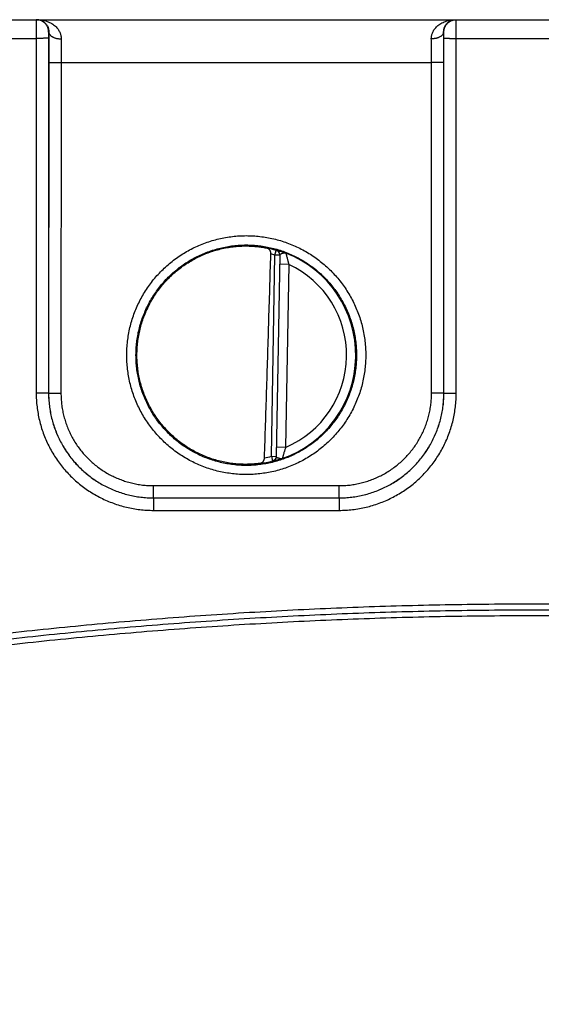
# Model space of a CAD drawing. Header units: inches. Extents: x 0 to 34, y 0 to 22.
# Tile 30 of 75: x 19.406 to 20.251, y 5.536 to 7.132. Entities that reach past the tile are written whole.
import ezdxf

# ---------------------------------------------------------------- set-up
doc = ezdxf.new("R2010")
doc.units = ezdxf.units.IN
doc.header["$LTSCALE"] = 1.87
doc.header["$MEASUREMENT"] = 0
doc.layers.get('0').update_dxf_attribs({"linetype": 'CONTINUOUS'})
doc.layers.add('DIMENSIONS', color=7, linetype='CONTINUOUS')
doc.styles.get("Standard").update_dxf_attribs({"font": 'txt', "width": 0.8})
doc.dimstyles.new('DIMSTYLE_1', dxfattribs={"dimtxt": 0.125, "dimasz": 0.18, "dimexe": 0.18, "dimexo": 0.0625, "dimgap": 0.09, "dimtad": 0, "dimtih": 1, "dimtoh": 1, "dimdec": 3, "dimzin": 4, "dimdsep": 46, "dimtxsty": 'STANDARD', "dimblk": '_FILLED', "dimblk1": '_FILLED', "dimblk2": '_FILLED', "dimcen": 0.09, "dimadec": 0, "dimazin": 0, "dimtp": 0.01, "dimtm": 0.01, "dimtfac": 1, "dimtdec": 3, "dimtofl": 0, "dimtmove": 0, "dimatfit": 3, "dimldrblk": '_FILLED', "dimfxl": 1, "dimtolj": 1, "dimtzin": 4, "dimarcsym": 0})

# ---------------------------------------------------------------- blocks, each defined once
blk = doc.blocks.new('_FILLED')
at = {"color": 0, "linetype": 'BYBLOCK'}
blk.add_solid([(0, 0), (-1, 0.1736), (-1, -0.1736)], dxfattribs=at)
blk = doc.blocks.new('*D4')
at = {"layer": 'DIMENSIONS', "color": 2, "linetype": 'CONTINUOUS'}
for p, q in [((15.3159, 6.3358), (15.3159, 3.9394)), ((22.3859, 4.767), (22.3859, 3.9394)), ((15.3159, 4.0644), (18.3762, 4.0644)), ((22.3859, 4.0644), (19.9262, 4.0644))]:
    blk.add_line(p, q, dxfattribs=at)
at = {"layer": 'DIMENSIONS', "color": 2, "linetype": 'CONTINUOUS', "xscale": 0.18, "yscale": 0.18, "zscale": 0.18, "rotation": 180}
blk.add_blockref('_FILLED', (15.3159, 4.0644), dxfattribs=at)
at = {"layer": 'DIMENSIONS', "color": 2, "linetype": 'CONTINUOUS', "xscale": 0.18, "yscale": 0.18, "zscale": 0.18}
blk.add_blockref('_FILLED', (22.3859, 4.0644), dxfattribs=at)
at = {"layer": 'DIMENSIONS', "color": 2, "linetype": 'CONTINUOUS', "width": 0.8}
for s, p in [('[', (19.0637, 4.0019)), (']', (19.7637, 4.0019)), ('7.070', (18.4387, 4.0019)), ('179.58', (19.1637, 4.0019))]:
    blk.add_text(s, height=0.125, dxfattribs=at).set_placement(p)

msp = doc.modelspace()

# ---------------------------------------------------------------- linework, layer by layer
at = {"color": 7, "linetype": 'CONTINUOUS'}
for p, q in [((18.3329, 7.1324), (22.327, 7.1324)), ((19.453, 7.1124), (19.4526, 7.1124)), ((20.0932, 7.1124), (20.0929, 7.1124)), ((19.1834, 7.1021), (19.4324, 7.1021)), ((19.4324, 7.1021), (19.4325, 6.5268)), ((19.4524, 7.1023), (19.4525, 6.5269)), ((20.0933, 6.5269), (20.0934, 7.1023)), ((20.1133, 6.5268), (20.1134, 7.1021)), ((20.1134, 7.1021), (20.3624, 7.1021)), ((19.4527, 7.0632), (19.4526, 6.527)), ((19.4727, 7.063), (19.4726, 6.5269)), ((19.4727, 7.063), (20.0732, 7.063)), ((20.0732, 6.5269), (20.0732, 7.063)), ((20.0932, 6.527), (20.0932, 7.0632)), ((19.8194, 6.7507), (19.8216, 6.7583)), ((19.8137, 6.4245), (19.8194, 6.7507)), ((19.8273, 6.7506), (19.8194, 6.7507)), ((19.8273, 6.751), (19.8216, 6.424)), ((19.842, 6.7355), (19.827, 6.7358)), ((19.842, 6.7355), (19.8368, 6.4389)), ((19.4525, 6.5269), (19.4526, 6.527)), ((20.0933, 6.5269), (20.0932, 6.527)), ((19.8368, 6.4389), (19.8218, 6.4392)), ((19.8137, 6.4245), (19.8216, 6.4243)), ((19.8137, 6.4245), (19.8156, 6.4168)), ((19.6226, 6.3769), (19.9233, 6.3769)), ((19.6226, 6.357), (19.6226, 6.3769)), ((19.9233, 6.357), (19.9233, 6.3769)), ((19.6225, 6.357), (19.9233, 6.357)), ((19.6225, 6.357), (19.6225, 6.3368)), ((19.6225, 6.357), (19.6226, 6.357)), ((19.6226, 6.357), (19.9233, 6.357)), ((19.9233, 6.357), (19.9233, 6.357)), ((19.9233, 6.357), (19.9233, 6.3368)), ((19.6225, 6.3368), (19.9233, 6.3368))]:
    msp.add_line(p, q, dxfattribs=at)
for radius, start, end in [(0.1768, 74.0306, 78.9352), (0.1776, 289.2017, 68.7984), (0.1689, 74.0306, 76.3334), (0.1626, 293.1447, 64.8553), (0.1689, 280.096, 283.9697), (0.1768, 277.0061, 283.9694)]:
    msp.add_arc((19.7729, 6.5884), radius, start, end, dxfattribs=at)
for points, knots in [([(19.4326, 7.1324), (19.4326, 7.1324), (19.4326, 7.1321), (19.4325, 7.1318), (19.4326, 7.1311), (19.4325, 7.1302), (19.4325, 7.1291), (19.4325, 7.1278), (19.4325, 7.1262), (19.4325, 7.1244), (19.4325, 7.1224), (19.4325, 7.1203), (19.4325, 7.118), (19.4325, 7.1155), (19.4324, 7.113), (19.4324, 7.1103), (19.4324, 7.1076), (19.4324, 7.1049), (19.4324, 7.103), (19.4324, 7.1021)], [0, 0, 0, 0, 0.004316, 0.017135, 0.038365, 0.067824, 0.105262, 0.150357, 0.202714, 0.26188, 0.32735, 0.398557, 0.474881, 0.555659, 0.64017, 0.727647, 0.817307, 0.908359, 1, 1, 1, 1]), ([(19.4526, 7.1124), (19.4526, 7.113), (19.4525, 7.1143), (19.4523, 7.1163), (19.4518, 7.1182), (19.4511, 7.12), (19.4503, 7.1218), (19.4493, 7.1235), (19.4481, 7.1251), (19.4468, 7.1265), (19.4453, 7.1279), (19.4437, 7.129), (19.4421, 7.13), (19.4403, 7.1309), (19.4384, 7.1315), (19.4365, 7.132), (19.4346, 7.1323), (19.4333, 7.1324), (19.4326, 7.1324)], [0, 0, 0, 0, 0.062502, 0.125005, 0.187508, 0.250011, 0.312514, 0.375016, 0.437518, 0.500019, 0.562519, 0.625018, 0.687517, 0.750015, 0.812511, 0.875008, 0.937504, 1, 1, 1, 1]), ([(19.4342, 7.1324), (19.4358, 7.1324), (19.439, 7.1322), (19.4435, 7.1315), (19.4479, 7.1305), (19.4521, 7.129), (19.4558, 7.1272), (19.4592, 7.1252), (19.4622, 7.123), (19.4647, 7.1207), (19.4669, 7.1182), (19.4687, 7.1158), (19.4701, 7.1133), (19.4712, 7.1108), (19.4721, 7.1084), (19.4726, 7.106), (19.4729, 7.1036), (19.473, 7.102), (19.4729, 7.1013)], [0, 0, 0, 0, 0.085763, 0.170298, 0.252699, 0.331989, 0.407502, 0.478854, 0.545933, 0.6088, 0.667677, 0.722883, 0.774792, 0.823824, 0.870417, 0.914988, 0.95801, 1, 1, 1, 1]), ([(19.4342, 7.1324), (19.4354, 7.1324), (19.4376, 7.1322), (19.4408, 7.1313), (19.4437, 7.1298), (19.4462, 7.128), (19.4483, 7.1259), (19.4499, 7.1237), (19.4512, 7.1214), (19.452, 7.119), (19.4526, 7.1168), (19.4529, 7.1145), (19.453, 7.1131), (19.453, 7.1124)], [0, 0, 0, 0, 0.109855, 0.218406, 0.324453, 0.426357, 0.522728, 0.613327, 0.698866, 0.779997, 0.857126, 0.930413, 1, 1, 1, 1]), ([(20.0729, 7.1013), (20.0729, 7.102), (20.0729, 7.1036), (20.0732, 7.106), (20.0738, 7.1084), (20.0746, 7.1108), (20.0757, 7.1133), (20.0772, 7.1158), (20.079, 7.1182), (20.0811, 7.1207), (20.0837, 7.123), (20.0867, 7.1252), (20.09, 7.1272), (20.0938, 7.129), (20.0979, 7.1305), (20.1023, 7.1315), (20.1069, 7.1322), (20.11, 7.1324), (20.1116, 7.1324)], [0, 0, 0, 0, 0.04199, 0.085012, 0.129584, 0.176176, 0.225208, 0.277117, 0.332323, 0.391199, 0.454066, 0.521145, 0.592497, 0.66801, 0.7473, 0.829701, 0.914237, 1, 1, 1, 1]), ([(20.0929, 7.1124), (20.0929, 7.1131), (20.0929, 7.1145), (20.0932, 7.1168), (20.0938, 7.119), (20.0947, 7.1214), (20.0959, 7.1237), (20.0976, 7.1259), (20.0997, 7.128), (20.1022, 7.1298), (20.1051, 7.1313), (20.1083, 7.1322), (20.1105, 7.1324), (20.1116, 7.1324)], [0, 0, 0, 0, 0.069587, 0.142875, 0.220004, 0.301135, 0.386674, 0.477273, 0.573644, 0.675547, 0.781594, 0.890145, 1, 1, 1, 1]), ([(20.0932, 7.1124), (20.0932, 7.113), (20.0933, 7.1143), (20.0936, 7.1163), (20.0941, 7.1182), (20.0947, 7.12), (20.0956, 7.1218), (20.0966, 7.1235), (20.0978, 7.1251), (20.0991, 7.1265), (20.1005, 7.1279), (20.1021, 7.129), (20.1038, 7.13), (20.1056, 7.1309), (20.1074, 7.1315), (20.1093, 7.132), (20.1113, 7.1323), (20.1126, 7.1324), (20.1132, 7.1324)], [0, 0, 0, 0, 0.062502, 0.125005, 0.187508, 0.250011, 0.312514, 0.375016, 0.437518, 0.500019, 0.562519, 0.625018, 0.687517, 0.750015, 0.812511, 0.875008, 0.937504, 1, 1, 1, 1]), ([(20.1134, 7.1021), (20.1134, 7.103), (20.1134, 7.1049), (20.1134, 7.1076), (20.1134, 7.1103), (20.1134, 7.113), (20.1134, 7.1155), (20.1134, 7.118), (20.1134, 7.1203), (20.1134, 7.1224), (20.1134, 7.1244), (20.1133, 7.1262), (20.1133, 7.1278), (20.1133, 7.1291), (20.1133, 7.1302), (20.1133, 7.1311), (20.1133, 7.1318), (20.1132, 7.1321), (20.1133, 7.1324), (20.1132, 7.1324)], [0, 0, 0, 0, 0.091641, 0.182693, 0.272353, 0.35983, 0.444341, 0.525119, 0.601443, 0.67265, 0.73812, 0.797286, 0.849643, 0.894738, 0.932176, 0.961635, 0.982865, 0.995684, 1, 1, 1, 1]), ([(19.4526, 7.1124), (19.4526, 7.1124), (19.4526, 7.1122), (19.4526, 7.1121), (19.4525, 7.1117), (19.4525, 7.1112), (19.4525, 7.1105), (19.4525, 7.1098), (19.4525, 7.1089), (19.4525, 7.108), (19.4525, 7.1069), (19.4524, 7.1058), (19.4524, 7.1047), (19.4524, 7.1035), (19.4524, 7.1027), (19.4524, 7.1023)], [0, 0, 0, 0, 0.007375, 0.028984, 0.064972, 0.114914, 0.177809, 0.25262, 0.338338, 0.433783, 0.537703, 0.648444, 0.763904, 0.881834, 1, 1, 1, 1]), ([(19.453, 7.1124), (19.4529, 7.1108), (19.4529, 7.1074), (19.4529, 7.1024), (19.4528, 7.0971), (19.4528, 7.0916), (19.4527, 7.086), (19.4527, 7.0804), (19.4527, 7.0746), (19.4527, 7.0689), (19.4527, 7.0651), (19.4527, 7.0632)], [0, 0, 0, 0, 0.098726, 0.202209, 0.309831, 0.420887, 0.534621, 0.650231, 0.766885, 0.88375, 1, 1, 1, 1]), ([(19.453, 7.1124), (19.453, 7.112), (19.453, 7.1113), (19.4534, 7.1102), (19.4539, 7.1091), (19.4546, 7.1081), (19.4554, 7.1071), (19.4564, 7.1062), (19.4576, 7.1053), (19.4589, 7.1045), (19.4604, 7.1038), (19.4619, 7.1032), (19.4636, 7.1026), (19.4654, 7.1021), (19.4672, 7.1018), (19.4691, 7.1015), (19.471, 7.1013), (19.4723, 7.1013), (19.4729, 7.1013)], [0, 0, 0, 0, 0.043756, 0.088601, 0.135326, 0.184566, 0.236776, 0.292237, 0.351069, 0.41326, 0.478678, 0.5471, 0.618223, 0.691679, 0.767054, 0.843891, 0.921707, 1, 1, 1, 1]), ([(20.0929, 7.1124), (20.0929, 7.112), (20.0928, 7.1113), (20.0925, 7.1102), (20.092, 7.1091), (20.0913, 7.1081), (20.0904, 7.1071), (20.0894, 7.1062), (20.0882, 7.1053), (20.0869, 7.1045), (20.0855, 7.1038), (20.0839, 7.1032), (20.0822, 7.1026), (20.0805, 7.1021), (20.0786, 7.1018), (20.0768, 7.1015), (20.0748, 7.1013), (20.0735, 7.1013), (20.0729, 7.1013)], [0, 0, 0, 0, 0.043757, 0.088603, 0.13533, 0.184571, 0.236782, 0.292244, 0.351078, 0.413269, 0.478687, 0.547109, 0.618231, 0.691687, 0.76706, 0.843895, 0.921709, 1, 1, 1, 1]), ([(20.0932, 7.0632), (20.0932, 7.0651), (20.0932, 7.0689), (20.0931, 7.0746), (20.0931, 7.0804), (20.0931, 7.086), (20.0931, 7.0916), (20.093, 7.0971), (20.093, 7.1024), (20.0929, 7.1074), (20.0929, 7.1108), (20.0929, 7.1124)], [0, 0, 0, 0, 0.11626, 0.233129, 0.349784, 0.465391, 0.57912, 0.690173, 0.797793, 0.901274, 1, 1, 1, 1]), ([(20.0934, 7.1023), (20.0934, 7.1027), (20.0934, 7.1035), (20.0934, 7.1047), (20.0934, 7.1058), (20.0934, 7.1069), (20.0934, 7.108), (20.0934, 7.1089), (20.0934, 7.1098), (20.0933, 7.1105), (20.0933, 7.1112), (20.0933, 7.1117), (20.0933, 7.1121), (20.0933, 7.1122), (20.0933, 7.1124), (20.0932, 7.1124)], [0, 0, 0, 0, 0.118166, 0.236096, 0.351556, 0.462297, 0.566217, 0.661662, 0.74738, 0.822191, 0.885086, 0.935028, 0.971016, 0.992625, 1, 1, 1, 1]), ([(19.4524, 7.1023), (19.4524, 7.1023), (19.4522, 7.1023), (19.4519, 7.1022), (19.4514, 7.1022), (19.4508, 7.1022), (19.4499, 7.1022), (19.4489, 7.1022), (19.4477, 7.1022), (19.4464, 7.1022), (19.445, 7.1022), (19.4434, 7.1021), (19.4417, 7.1021), (19.44, 7.1021), (19.4382, 7.1021), (19.4363, 7.1021), (19.4344, 7.1021), (19.4331, 7.1021), (19.4324, 7.1021)], [0, 0, 0, 0, 0.006456, 0.022234, 0.047212, 0.081159, 0.123757, 0.174605, 0.233225, 0.299065, 0.371507, 0.449866, 0.533406, 0.62134, 0.71284, 0.807045, 0.903066, 1, 1, 1, 1]), ([(19.4729, 7.1013), (19.4729, 7.0998), (19.4729, 7.0969), (19.4728, 7.0924), (19.4728, 7.0877), (19.4728, 7.0829), (19.4727, 7.0781), (19.4727, 7.0731), (19.4727, 7.068), (19.4727, 7.0647), (19.4727, 7.063)], [0, 0, 0, 0, 0.112876, 0.230513, 0.352274, 0.477519, 0.605592, 0.735821, 0.867523, 1, 1, 1, 1]), ([(20.0732, 7.063), (20.0732, 7.0647), (20.0732, 7.068), (20.0731, 7.0731), (20.0731, 7.0781), (20.0731, 7.0829), (20.0731, 7.0877), (20.073, 7.0924), (20.073, 7.0969), (20.0729, 7.0998), (20.0729, 7.1013)], [0, 0, 0, 0, 0.132478, 0.26418, 0.394408, 0.522481, 0.647726, 0.769487, 0.887125, 1, 1, 1, 1]), ([(20.0934, 7.1023), (20.0935, 7.1023), (20.0936, 7.1023), (20.0939, 7.1022), (20.0944, 7.1022), (20.0951, 7.1022), (20.0959, 7.1022), (20.097, 7.1022), (20.0981, 7.1022), (20.0994, 7.1022), (20.1009, 7.1022), (20.1024, 7.1021), (20.1041, 7.1021), (20.1059, 7.1021), (20.1077, 7.1021), (20.1096, 7.1021), (20.1115, 7.1021), (20.1128, 7.1021), (20.1134, 7.1021)], [0, 0, 0, 0, 0.006456, 0.022234, 0.047212, 0.081159, 0.123757, 0.174605, 0.233225, 0.299065, 0.371507, 0.449866, 0.533406, 0.62134, 0.71284, 0.807045, 0.903066, 1, 1, 1, 1]), ([(19.4527, 7.0632), (19.4527, 7.0631), (19.4529, 7.0631), (19.4532, 7.0631), (19.4537, 7.0631), (19.4544, 7.0631), (19.4552, 7.0631), (19.4562, 7.0631), (19.4574, 7.063), (19.4587, 7.063), (19.4602, 7.063), (19.4617, 7.063), (19.4634, 7.063), (19.4651, 7.063), (19.467, 7.063), (19.4688, 7.063), (19.4708, 7.063), (19.472, 7.063), (19.4727, 7.063)], [0, 0, 0, 0, 0.006456, 0.022235, 0.047214, 0.081162, 0.123761, 0.174611, 0.233232, 0.299074, 0.371515, 0.449875, 0.533415, 0.621348, 0.712846, 0.807049, 0.903068, 1, 1, 1, 1]), ([(20.0932, 7.0632), (20.0931, 7.0631), (20.093, 7.0631), (20.0927, 7.0631), (20.0922, 7.0631), (20.0915, 7.0631), (20.0906, 7.0631), (20.0896, 7.0631), (20.0884, 7.063), (20.0871, 7.063), (20.0857, 7.063), (20.0841, 7.063), (20.0825, 7.063), (20.0807, 7.063), (20.0789, 7.063), (20.077, 7.063), (20.0751, 7.063), (20.0738, 7.063), (20.0732, 7.063)], [0, 0, 0, 0, 0.006456, 0.022235, 0.047214, 0.081162, 0.123761, 0.17461, 0.233232, 0.299073, 0.371515, 0.449874, 0.533414, 0.621347, 0.712846, 0.807049, 0.903068, 1, 1, 1, 1]), ([(19.7729, 6.3948), (19.7692, 6.3948), (19.7618, 6.395), (19.7506, 6.396), (19.7395, 6.3976), (19.7285, 6.3998), (19.7176, 6.4027), (19.7068, 6.4063), (19.6963, 6.4104), (19.6861, 6.4152), (19.6762, 6.4205), (19.6666, 6.4264), (19.6573, 6.4329), (19.6485, 6.4399), (19.64, 6.4474), (19.632, 6.4554), (19.6245, 6.4638), (19.6175, 6.4726), (19.6111, 6.4819), (19.6051, 6.4915), (19.5998, 6.5014), (19.595, 6.5116), (19.5908, 6.5221), (19.5873, 6.5328), (19.5843, 6.5437), (19.5821, 6.5548), (19.5804, 6.5659), (19.5794, 6.5772), (19.5791, 6.5885), (19.5794, 6.5997), (19.5804, 6.611), (19.5821, 6.6221), (19.5843, 6.6332), (19.5873, 6.6441), (19.5908, 6.6548), (19.595, 6.6653), (19.5998, 6.6755), (19.6051, 6.6854), (19.611, 6.6951), (19.6175, 6.7043), (19.6245, 6.7131), (19.632, 6.7216), (19.64, 6.7295), (19.6484, 6.737), (19.6573, 6.744), (19.6666, 6.7505), (19.6762, 6.7564), (19.6861, 6.7618), (19.6963, 6.7665), (19.7068, 6.7707), (19.7175, 6.7742), (19.7284, 6.7771), (19.7395, 6.7794), (19.7506, 6.781), (19.7618, 6.782), (19.7692, 6.7822), (19.7729, 6.7822)], [0, 0, 0, 0, 0.018309, 0.036706, 0.055169, 0.073678, 0.092213, 0.110758, 0.129296, 0.147823, 0.166347, 0.184875, 0.203411, 0.22195, 0.240488, 0.259024, 0.277558, 0.296092, 0.314627, 0.333163, 0.351698, 0.370233, 0.388768, 0.407302, 0.425836, 0.44437, 0.462905, 0.48144, 0.499976, 0.518511, 0.537047, 0.555582, 0.574118, 0.592653, 0.611188, 0.629724, 0.648259, 0.666795, 0.685331, 0.703866, 0.7224, 0.740934, 0.75947, 0.778009, 0.796548, 0.815083, 0.83361, 0.852133, 0.870661, 0.889201, 0.907753, 0.926296, 0.944813, 0.963284, 0.981687, 1, 1, 1, 1]), ([(19.7729, 6.7822), (19.7766, 6.7822), (19.7841, 6.782), (19.7952, 6.781), (19.8064, 6.7794), (19.8174, 6.7771), (19.8283, 6.7742), (19.839, 6.7707), (19.8495, 6.7665), (19.8597, 6.7618), (19.8697, 6.7564), (19.8793, 6.7505), (19.8885, 6.744), (19.8974, 6.7371), (19.9058, 6.7296), (19.9138, 6.7216), (19.9213, 6.7132), (19.9283, 6.7043), (19.9348, 6.6951), (19.9407, 6.6855), (19.9461, 6.6755), (19.9509, 6.6653), (19.955, 6.6548), (19.9586, 6.6441), (19.9615, 6.6332), (19.9638, 6.6222), (19.9654, 6.611), (19.9664, 6.5998), (19.9667, 6.5885), (19.9664, 6.5772), (19.9654, 6.566), (19.9638, 6.5548), (19.9615, 6.5438), (19.9586, 6.5329), (19.955, 6.5221), (19.9509, 6.5117), (19.9461, 6.5014), (19.9407, 6.4915), (19.9348, 6.4819), (19.9283, 6.4727), (19.9213, 6.4638), (19.9138, 6.4554), (19.9058, 6.4474), (19.8974, 6.4399), (19.8885, 6.4329), (19.8793, 6.4265), (19.8697, 6.4205), (19.8598, 6.4152), (19.8495, 6.4104), (19.839, 6.4063), (19.8283, 6.4027), (19.8174, 6.3998), (19.8064, 6.3976), (19.7952, 6.396), (19.7841, 6.395), (19.7766, 6.3948), (19.7729, 6.3948)], [0, 0, 0, 0, 0.018309, 0.036706, 0.055169, 0.073678, 0.092214, 0.110759, 0.129296, 0.147823, 0.166347, 0.184875, 0.203411, 0.22195, 0.240488, 0.259024, 0.277558, 0.296092, 0.314627, 0.333163, 0.351699, 0.370233, 0.388768, 0.407302, 0.425836, 0.44437, 0.462905, 0.48144, 0.499976, 0.518511, 0.537047, 0.555582, 0.574118, 0.592653, 0.611188, 0.629724, 0.648259, 0.666795, 0.685331, 0.703866, 0.7224, 0.740934, 0.75947, 0.778008, 0.796548, 0.815083, 0.83361, 0.852133, 0.87066, 0.889201, 0.907753, 0.926296, 0.944813, 0.963283, 0.981687, 1, 1, 1, 1]), ([(19.7729, 6.4096), (19.7694, 6.4096), (19.7623, 6.4098), (19.7518, 6.4108), (19.7413, 6.4124), (19.7309, 6.4145), (19.7207, 6.4173), (19.7106, 6.4207), (19.7008, 6.4247), (19.6913, 6.4293), (19.682, 6.4344), (19.673, 6.4401), (19.6644, 6.4462), (19.6562, 6.4529), (19.6484, 6.4601), (19.641, 6.4677), (19.6341, 6.4757), (19.6276, 6.4841), (19.6217, 6.4929), (19.6163, 6.502), (19.6115, 6.5114), (19.6072, 6.5211), (19.6035, 6.531), (19.6004, 6.5412), (19.598, 6.5515), (19.5961, 6.5619), (19.5948, 6.5724), (19.5942, 6.583), (19.5942, 6.5935), (19.5948, 6.6041), (19.5961, 6.6146), (19.5979, 6.6251), (19.6004, 6.6354), (19.6035, 6.6455), (19.6072, 6.6554), (19.6114, 6.6651), (19.6163, 6.6746), (19.6217, 6.6837), (19.6276, 6.6925), (19.634, 6.7009), (19.6409, 6.709), (19.6483, 6.7166), (19.6561, 6.7237), (19.6644, 6.7304), (19.673, 6.7366), (19.6819, 6.7423), (19.6912, 6.7474), (19.7008, 6.752), (19.7106, 6.7559), (19.7207, 6.7593), (19.7309, 6.7621), (19.7413, 6.7643), (19.7518, 6.7659), (19.7623, 6.7668), (19.7694, 6.7671), (19.7729, 6.7671)], [0, 0, 0, 0, 0.018874, 0.037751, 0.056626, 0.075498, 0.094369, 0.11324, 0.132113, 0.150987, 0.169859, 0.188729, 0.207594, 0.226458, 0.245321, 0.264183, 0.283043, 0.301902, 0.320758, 0.339613, 0.358465, 0.377315, 0.396164, 0.415012, 0.43386, 0.452709, 0.471559, 0.490412, 0.509267, 0.528125, 0.546983, 0.565844, 0.584706, 0.60357, 0.622436, 0.641304, 0.660173, 0.679043, 0.697915, 0.716789, 0.735665, 0.754542, 0.77342, 0.792298, 0.811178, 0.83006, 0.848943, 0.867827, 0.886711, 0.905593, 0.924474, 0.943355, 0.962238, 0.981121, 1, 1, 1, 1]), ([(19.7434, 6.4138), (19.7399, 6.4143), (19.7331, 6.4157), (19.7229, 6.4184), (19.713, 6.4216), (19.7032, 6.4255), (19.6937, 6.4299), (19.6844, 6.4348), (19.6755, 6.4403), (19.6669, 6.4464), (19.6587, 6.4529), (19.6509, 6.4599), (19.6435, 6.4673), (19.6366, 6.4752), (19.6301, 6.4835), (19.6241, 6.4921), (19.6187, 6.5011), (19.6138, 6.5103), (19.6095, 6.5199), (19.6057, 6.5297), (19.6025, 6.5397), (19.5999, 6.5499), (19.5979, 6.5602), (19.5966, 6.5706), (19.5958, 6.581), (19.5957, 6.5915), (19.5962, 6.602), (19.5973, 6.6124), (19.599, 6.6228), (19.6014, 6.633), (19.6043, 6.6431), (19.6078, 6.653), (19.612, 6.6626), (19.6166, 6.672), (19.6218, 6.6811), (19.6276, 6.6899), (19.6338, 6.6983), (19.6406, 6.7063), (19.6478, 6.714), (19.6554, 6.7212), (19.6635, 6.7279), (19.6719, 6.7341), (19.6807, 6.7398), (19.6899, 6.745), (19.6993, 6.7496), (19.7089, 6.7537), (19.7188, 6.7572), (19.7289, 6.7601), (19.7391, 6.7624), (19.746, 6.7636), (19.7495, 6.764)], [0, 0, 0, 0, 0.020825, 0.041669, 0.062494, 0.08332, 0.104164, 0.12499, 0.145816, 0.166661, 0.187488, 0.208314, 0.22916, 0.249987, 0.270814, 0.29166, 0.312489, 0.333317, 0.354163, 0.374992, 0.39582, 0.416667, 0.437496, 0.458325, 0.479172, 0.500001, 0.52083, 0.541677, 0.562506, 0.583335, 0.604182, 0.625011, 0.645839, 0.666685, 0.687514, 0.708341, 0.729187, 0.750015, 0.770842, 0.791687, 0.812514, 0.83334, 0.854185, 0.875011, 0.895836, 0.91668, 0.937506, 0.958331, 0.979175, 1, 1, 1, 1]), ([(19.7495, 6.764), (19.7511, 6.7642), (19.7542, 6.7646), (19.759, 6.765), (19.7637, 6.7653), (19.7683, 6.7655), (19.7714, 6.7655), (19.7729, 6.7655)], [0, 0, 0, 0, 0.20388, 0.40596, 0.60617, 0.804217, 1, 1, 1, 1]), ([(19.7729, 6.7671), (19.7765, 6.7671), (19.7835, 6.7668), (19.7941, 6.7659), (19.8046, 6.7643), (19.8149, 6.7621), (19.8252, 6.7594), (19.8352, 6.756), (19.845, 6.752), (19.8546, 6.7474), (19.8639, 6.7423), (19.8728, 6.7366), (19.8814, 6.7305), (19.8897, 6.7238), (19.8975, 6.7166), (19.9049, 6.709), (19.9118, 6.701), (19.9182, 6.6926), (19.9241, 6.6838), (19.9295, 6.6747), (19.9343, 6.6653), (19.9386, 6.6556), (19.9423, 6.6456), (19.9454, 6.6355), (19.9479, 6.6252), (19.9498, 6.6148), (19.951, 6.6043), (19.9517, 6.5937), (19.9517, 6.5831), (19.951, 6.5726), (19.9498, 6.562), (19.9479, 6.5516), (19.9454, 6.5413), (19.9424, 6.5312), (19.9387, 6.5212), (19.9344, 6.5115), (19.9296, 6.5021), (19.9242, 6.493), (19.9183, 6.4842), (19.9118, 6.4758), (19.9049, 6.4677), (19.8975, 6.4601), (19.8897, 6.453), (19.8815, 6.4463), (19.8729, 6.4401), (19.8639, 6.4344), (19.8546, 6.4293), (19.8451, 6.4247), (19.8352, 6.4207), (19.8252, 6.4173), (19.815, 6.4145), (19.8046, 6.4124), (19.7941, 6.4108), (19.7835, 6.4098), (19.7765, 6.4096), (19.7729, 6.4096)], [0, 0, 0, 0, 0.018874, 0.037751, 0.056626, 0.075498, 0.094369, 0.11324, 0.132113, 0.150987, 0.16986, 0.188729, 0.207595, 0.226458, 0.245321, 0.264183, 0.283043, 0.301902, 0.320758, 0.339613, 0.358465, 0.377315, 0.396164, 0.415011, 0.43386, 0.452708, 0.471559, 0.490412, 0.509267, 0.528124, 0.546983, 0.565844, 0.584706, 0.60357, 0.622436, 0.641304, 0.660173, 0.679043, 0.697915, 0.716789, 0.735665, 0.754542, 0.77342, 0.792298, 0.811178, 0.83006, 0.848943, 0.867828, 0.886711, 0.905593, 0.924474, 0.943356, 0.962238, 0.981121, 1, 1, 1, 1]), ([(19.7729, 6.7655), (19.7745, 6.7655), (19.7776, 6.7654), (19.7821, 6.7652), (19.7866, 6.7649), (19.791, 6.7645), (19.7952, 6.7639), (19.7992, 6.7633), (19.8031, 6.7626), (19.8056, 6.7621), (19.8068, 6.7618)], [0, 0, 0, 0, 0.136252, 0.270313, 0.401807, 0.530199, 0.654948, 0.775373, 0.890637, 1, 1, 1, 1]), ([(19.8128, 6.7525), (19.8128, 6.7528), (19.8128, 6.7534), (19.8127, 6.7543), (19.8126, 6.7553), (19.8123, 6.7563), (19.812, 6.7572), (19.8116, 6.7581), (19.811, 6.759), (19.8104, 6.7598), (19.8096, 6.7605), (19.8088, 6.7611), (19.8079, 6.7616), (19.8072, 6.7618), (19.8068, 6.7618)], [0, 0, 0, 0, 0.076106, 0.155254, 0.236258, 0.318532, 0.402347, 0.486763, 0.571287, 0.656271, 0.741075, 0.825953, 0.912102, 1, 1, 1, 1]), ([(19.8273, 6.751), (19.8273, 6.7513), (19.8272, 6.7519), (19.8271, 6.7528), (19.8268, 6.7537), (19.8265, 6.7546), (19.826, 6.7554), (19.8254, 6.7562), (19.8248, 6.7568), (19.8241, 6.7574), (19.8233, 6.758), (19.8224, 6.7584), (19.8219, 6.7586), (19.8216, 6.7587)], [0, 0, 0, 0, 0.0909, 0.181803, 0.272707, 0.363613, 0.454519, 0.545428, 0.636339, 0.727251, 0.818166, 0.909082, 1, 1, 1, 1]), ([(19.8216, 6.7587), (19.8216, 6.7587), (19.8218, 6.7587), (19.822, 6.7586), (19.8226, 6.7585), (19.8234, 6.7583), (19.8244, 6.7581), (19.8256, 6.7577), (19.827, 6.7573), (19.8286, 6.7568), (19.8305, 6.7563), (19.8325, 6.7556), (19.8348, 6.7548), (19.8363, 6.7542), (19.8371, 6.7539)], [0, 0, 0, 0, 0.006514, 0.026441, 0.060486, 0.108918, 0.171804, 0.248934, 0.340038, 0.444848, 0.563401, 0.69557, 0.841198, 1, 1, 1, 1]), ([(19.8216, 6.7583), (19.8216, 6.7583), (19.8216, 6.7584), (19.8216, 6.7585), (19.8216, 6.7586), (19.8216, 6.7587)], [0, 0, 0, 0, 0.333444, 0.666735, 1, 1, 1, 1]), ([(19.8272, 6.7515), (19.8272, 6.7518), (19.8271, 6.7525), (19.8268, 6.7534), (19.8265, 6.7542), (19.826, 6.755), (19.8254, 6.7558), (19.8248, 6.7565), (19.8241, 6.7571), (19.8233, 6.7576), (19.8224, 6.758), (19.8219, 6.7582), (19.8216, 6.7583)], [0, 0, 0, 0, 0.099993, 0.199986, 0.299982, 0.399979, 0.499978, 0.599979, 0.699982, 0.799986, 0.899992, 1, 1, 1, 1]), ([(19.8273, 6.751), (19.8273, 6.7511), (19.8274, 6.7515), (19.8278, 6.752), (19.8286, 6.7525), (19.8296, 6.753), (19.8308, 6.7535), (19.8321, 6.7538), (19.8334, 6.7541), (19.8347, 6.7543), (19.836, 6.7542), (19.8368, 6.754), (19.8371, 6.7539)], [0, 0, 0, 0, 0.044638, 0.102518, 0.182133, 0.287254, 0.409214, 0.533401, 0.65851, 0.780842, 0.895164, 1, 1, 1, 1]), ([(19.8371, 6.7539), (19.8371, 6.7539), (19.8372, 6.7538), (19.8372, 6.7535), (19.8373, 6.7531), (19.8375, 6.7525), (19.8376, 6.7518), (19.8378, 6.7509), (19.8381, 6.7499), (19.8384, 6.7486), (19.8388, 6.7473), (19.8392, 6.7457), (19.8396, 6.744), (19.8401, 6.7421), (19.8407, 6.74), (19.8413, 6.7378), (19.8418, 6.7363), (19.842, 6.7355)], [0, 0, 0, 0, 0.005597, 0.019375, 0.041433, 0.071917, 0.11101, 0.15891, 0.215833, 0.281963, 0.357424, 0.442315, 0.536638, 0.640247, 0.752655, 0.872944, 1, 1, 1, 1]), ([(19.8025, 6.4221), (19.8037, 6.4578), (19.806, 6.5301), (19.8094, 6.6403), (19.8117, 6.7147), (19.8128, 6.7525)], [0, 0, 0, 0, 0.32385, 0.657103, 1, 1, 1, 1]), ([(19.4525, 6.5269), (19.4525, 6.5269), (19.4523, 6.5269), (19.452, 6.5269), (19.4515, 6.5269), (19.4508, 6.5269), (19.45, 6.5269), (19.449, 6.5268), (19.4478, 6.5268), (19.4465, 6.5268), (19.4451, 6.5268), (19.4435, 6.5268), (19.4418, 6.5268), (19.4401, 6.5268), (19.4382, 6.5268), (19.4364, 6.5268), (19.4345, 6.5268), (19.4332, 6.5268), (19.4325, 6.5268)], [0, 0, 0, 0, 0.006456, 0.022234, 0.047212, 0.081159, 0.123756, 0.174604, 0.233224, 0.299064, 0.371505, 0.449865, 0.533405, 0.621339, 0.712839, 0.807044, 0.903065, 1, 1, 1, 1]), ([(19.4325, 6.5268), (19.4325, 6.5231), (19.4327, 6.5158), (19.4337, 6.5048), (19.4353, 6.4938), (19.4375, 6.483), (19.4404, 6.4723), (19.4439, 6.4618), (19.448, 6.4515), (19.4526, 6.4415), (19.4579, 6.4318), (19.4637, 6.4223), (19.47, 6.4133), (19.4769, 6.4046), (19.4842, 6.3964), (19.4921, 6.3885), (19.5003, 6.3812), (19.509, 6.3743), (19.5181, 6.368), (19.5275, 6.3622), (19.5372, 6.3569), (19.5473, 6.3523), (19.5575, 6.3482), (19.568, 6.3447), (19.5787, 6.3418), (19.5896, 6.3396), (19.6005, 6.338), (19.6115, 6.337), (19.6189, 6.3368), (19.6225, 6.3368)], [0, 0, 0, 0, 0.036856, 0.073829, 0.110877, 0.147961, 0.185043, 0.222099, 0.25914, 0.296182, 0.333233, 0.370288, 0.407339, 0.444386, 0.481431, 0.518474, 0.55552, 0.59257, 0.629625, 0.666684, 0.703741, 0.740789, 0.777838, 0.814903, 0.851997, 0.889092, 0.926152, 0.963135, 1, 1, 1, 1]), ([(19.4525, 6.5269), (19.4525, 6.5235), (19.4527, 6.5167), (19.4537, 6.5064), (19.4552, 6.4963), (19.4574, 6.4862), (19.4601, 6.4763), (19.4635, 6.4666), (19.4674, 6.4571), (19.4719, 6.4479), (19.477, 6.4389), (19.4825, 6.4303), (19.4886, 6.4221), (19.4952, 6.4142), (19.5022, 6.4067), (19.5097, 6.3997), (19.5176, 6.3931), (19.5259, 6.387), (19.5345, 6.3814), (19.5434, 6.3764), (19.5527, 6.3719), (19.5622, 6.368), (19.5719, 6.3646), (19.5818, 6.3618), (19.5918, 6.3597), (19.602, 6.3581), (19.6122, 6.3572), (19.6191, 6.357), (19.6225, 6.357)], [0, 0, 0, 0, 0.038483, 0.076968, 0.11545, 0.153929, 0.192402, 0.23087, 0.269329, 0.307779, 0.346219, 0.38465, 0.423072, 0.46149, 0.499907, 0.538327, 0.576753, 0.615187, 0.653632, 0.692088, 0.730555, 0.769031, 0.807516, 0.846007, 0.884502, 0.923001, 0.961502, 1, 1, 1, 1]), ([(19.4526, 6.527), (19.4526, 6.527), (19.4528, 6.527), (19.4531, 6.527), (19.4536, 6.527), (19.4543, 6.527), (19.4551, 6.5269), (19.4561, 6.5269), (19.4573, 6.5269), (19.4586, 6.5269), (19.4601, 6.5269), (19.4616, 6.5269), (19.4633, 6.5269), (19.4651, 6.5269), (19.4669, 6.5269), (19.4688, 6.5269), (19.4707, 6.5269), (19.472, 6.5269), (19.4726, 6.5269)], [0, 0, 0, 0, 0.006456, 0.022234, 0.047212, 0.081159, 0.123757, 0.174605, 0.233225, 0.299066, 0.371507, 0.449867, 0.533407, 0.621341, 0.712841, 0.807045, 0.903066, 1, 1, 1, 1]), ([(19.4526, 6.527), (19.4526, 6.5236), (19.4528, 6.5167), (19.4537, 6.5065), (19.4553, 6.4963), (19.4574, 6.4863), (19.4602, 6.4764), (19.4636, 6.4667), (19.4675, 6.4572), (19.472, 6.4479), (19.477, 6.439), (19.4826, 6.4304), (19.4887, 6.4221), (19.4953, 6.4142), (19.5023, 6.4068), (19.5098, 6.3997), (19.5177, 6.3931), (19.5259, 6.3871), (19.5345, 6.3815), (19.5435, 6.3764), (19.5527, 6.3719), (19.5622, 6.368), (19.5719, 6.3646), (19.5818, 6.3619), (19.5919, 6.3597), (19.602, 6.3582), (19.6123, 6.3572), (19.6191, 6.357), (19.6226, 6.357)], [0, 0, 0, 0, 0.0385, 0.077001, 0.115494, 0.153978, 0.192456, 0.23093, 0.269397, 0.307856, 0.346302, 0.384736, 0.423163, 0.461586, 0.500009, 0.538433, 0.57686, 0.615292, 0.653732, 0.692181, 0.73064, 0.769106, 0.807577, 0.846052, 0.884532, 0.923018, 0.96151, 1, 1, 1, 1]), ([(19.4726, 6.5269), (19.4726, 6.5239), (19.4728, 6.5178), (19.4736, 6.5089), (19.4749, 6.4999), (19.4768, 6.491), (19.4793, 6.4823), (19.4822, 6.4737), (19.4857, 6.4653), (19.4897, 6.4571), (19.4941, 6.4492), (19.499, 6.4416), (19.5044, 6.4343), (19.5102, 6.4273), (19.5165, 6.4207), (19.5231, 6.4145), (19.53, 6.4087), (19.5373, 6.4033), (19.545, 6.3984), (19.5529, 6.3939), (19.561, 6.39), (19.5694, 6.3865), (19.578, 6.3835), (19.5867, 6.3811), (19.5956, 6.3792), (19.6046, 6.3778), (19.6136, 6.377), (19.6196, 6.3769), (19.6226, 6.3769)], [0, 0, 0, 0, 0.038174, 0.076508, 0.114954, 0.153469, 0.192012, 0.230542, 0.269044, 0.307534, 0.346029, 0.384536, 0.423047, 0.461552, 0.500051, 0.53855, 0.577053, 0.615559, 0.65406, 0.692547, 0.731027, 0.769518, 0.808038, 0.846572, 0.885078, 0.923514, 0.961838, 1, 1, 1, 1]), ([(19.9233, 6.357), (19.9267, 6.357), (19.9336, 6.3572), (19.9438, 6.3582), (19.954, 6.3597), (19.964, 6.3619), (19.9739, 6.3646), (19.9836, 6.368), (19.9931, 6.3719), (20.0023, 6.3764), (20.0113, 6.3815), (20.0199, 6.387), (20.0282, 6.3931), (20.0361, 6.3997), (20.0435, 6.4067), (20.0506, 6.4142), (20.0571, 6.4221), (20.0632, 6.4304), (20.0688, 6.439), (20.0739, 6.4479), (20.0784, 6.4572), (20.0823, 6.4667), (20.0856, 6.4764), (20.0884, 6.4863), (20.0906, 6.4963), (20.0921, 6.5065), (20.093, 6.5167), (20.0932, 6.5236), (20.0932, 6.527)], [0, 0, 0, 0, 0.038488, 0.076977, 0.115459, 0.153933, 0.192401, 0.230865, 0.269324, 0.307775, 0.346215, 0.384645, 0.423068, 0.46149, 0.499912, 0.538337, 0.576766, 0.615201, 0.653645, 0.6921, 0.730566, 0.769041, 0.807521, 0.846006, 0.884497, 0.922994, 0.961498, 1, 1, 1, 1]), ([(19.9233, 6.357), (19.9267, 6.357), (19.9336, 6.3572), (19.9438, 6.3581), (19.954, 6.3597), (19.9641, 6.3618), (19.974, 6.3646), (19.9837, 6.368), (19.9932, 6.3719), (20.0024, 6.3764), (20.0114, 6.3814), (20.02, 6.387), (20.0282, 6.3931), (20.0361, 6.3997), (20.0436, 6.4067), (20.0506, 6.4142), (20.0572, 6.422), (20.0633, 6.4303), (20.0689, 6.4389), (20.0739, 6.4479), (20.0784, 6.4571), (20.0824, 6.4666), (20.0857, 6.4763), (20.0885, 6.4862), (20.0906, 6.4963), (20.0922, 6.5064), (20.0931, 6.5167), (20.0933, 6.5235), (20.0933, 6.5269)], [0, 0, 0, 0, 0.038496, 0.076994, 0.115489, 0.153979, 0.192463, 0.230941, 0.26941, 0.307867, 0.346313, 0.384749, 0.423176, 0.461596, 0.500014, 0.538433, 0.576857, 0.615288, 0.653728, 0.692178, 0.730636, 0.769103, 0.807578, 0.846057, 0.884541, 0.923027, 0.961516, 1, 1, 1, 1]), ([(19.9233, 6.3769), (19.9263, 6.3769), (19.9323, 6.377), (19.9413, 6.3778), (19.9502, 6.3792), (19.9591, 6.3811), (19.9679, 6.3835), (19.9764, 6.3865), (19.9848, 6.39), (19.993, 6.3939), (20.0009, 6.3984), (20.0085, 6.4033), (20.0158, 6.4087), (20.0228, 6.4145), (20.0294, 6.4207), (20.0356, 6.4273), (20.0414, 6.4343), (20.0468, 6.4416), (20.0517, 6.4492), (20.0562, 6.4571), (20.0601, 6.4653), (20.0636, 6.4737), (20.0666, 6.4823), (20.069, 6.491), (20.0709, 6.4999), (20.0723, 6.5089), (20.0731, 6.5178), (20.0732, 6.5239), (20.0732, 6.5269)], [0, 0, 0, 0, 0.038161, 0.076482, 0.114916, 0.153418, 0.191948, 0.230466, 0.268957, 0.307438, 0.345925, 0.384426, 0.422933, 0.461435, 0.499933, 0.538433, 0.576938, 0.615449, 0.653956, 0.692451, 0.73094, 0.769443, 0.807975, 0.84652, 0.885039, 0.923488, 0.961825, 1, 1, 1, 1]), ([(19.9233, 6.3368), (19.927, 6.3368), (19.9343, 6.337), (19.9453, 6.338), (19.9563, 6.3396), (19.9671, 6.3418), (19.9778, 6.3447), (19.9883, 6.3482), (19.9986, 6.3523), (20.0086, 6.3569), (20.0184, 6.3622), (20.0278, 6.368), (20.0368, 6.3743), (20.0455, 6.3812), (20.0538, 6.3885), (20.0616, 6.3964), (20.069, 6.4046), (20.0758, 6.4133), (20.0822, 6.4223), (20.088, 6.4318), (20.0932, 6.4415), (20.0979, 6.4515), (20.102, 6.4618), (20.1054, 6.4723), (20.1083, 6.483), (20.1105, 6.4938), (20.1121, 6.5048), (20.1131, 6.5158), (20.1133, 6.5231), (20.1133, 6.5268)], [0, 0, 0, 0, 0.036865, 0.073847, 0.110904, 0.147998, 0.185089, 0.222154, 0.259203, 0.296251, 0.333308, 0.370367, 0.407422, 0.444472, 0.481518, 0.518562, 0.555607, 0.592654, 0.629706, 0.66676, 0.703811, 0.740853, 0.777893, 0.81495, 0.852034, 0.88912, 0.92617, 0.963144, 1, 1, 1, 1]), ([(20.0932, 6.527), (20.0932, 6.527), (20.093, 6.527), (20.0927, 6.527), (20.0922, 6.527), (20.0916, 6.527), (20.0907, 6.5269), (20.0897, 6.5269), (20.0885, 6.5269), (20.0872, 6.5269), (20.0858, 6.5269), (20.0842, 6.5269), (20.0825, 6.5269), (20.0808, 6.5269), (20.079, 6.5269), (20.0771, 6.5269), (20.0752, 6.5269), (20.0739, 6.5269), (20.0732, 6.5269)], [0, 0, 0, 0, 0.006456, 0.022234, 0.047212, 0.081159, 0.123757, 0.174605, 0.233225, 0.299066, 0.371507, 0.449867, 0.533407, 0.621341, 0.712841, 0.807045, 0.903066, 1, 1, 1, 1]), ([(20.0933, 6.5269), (20.0934, 6.5269), (20.0935, 6.5269), (20.0938, 6.5269), (20.0943, 6.5269), (20.095, 6.5269), (20.0959, 6.5269), (20.0969, 6.5268), (20.098, 6.5268), (20.0993, 6.5268), (20.1008, 6.5268), (20.1024, 6.5268), (20.104, 6.5268), (20.1058, 6.5268), (20.1076, 6.5268), (20.1095, 6.5268), (20.1114, 6.5268), (20.1127, 6.5268), (20.1133, 6.5268)], [0, 0, 0, 0, 0.006456, 0.022234, 0.047212, 0.081159, 0.123756, 0.174604, 0.233224, 0.299064, 0.371505, 0.449864, 0.533405, 0.621339, 0.712839, 0.807044, 0.903065, 1, 1, 1, 1]), ([(19.8368, 6.4389), (19.8366, 6.4381), (19.8361, 6.4366), (19.8354, 6.4345), (19.8347, 6.4324), (19.8341, 6.4306), (19.8336, 6.4288), (19.8332, 6.4273), (19.8328, 6.4259), (19.8324, 6.4247), (19.8321, 6.4237), (19.8319, 6.4228), (19.8317, 6.4221), (19.8315, 6.4215), (19.8314, 6.4211), (19.8314, 6.4208), (19.8313, 6.4207), (19.8313, 6.4207)], [0, 0, 0, 0, 0.127058, 0.247349, 0.359757, 0.463367, 0.55769, 0.642581, 0.718042, 0.784172, 0.841093, 0.888993, 0.928086, 0.958569, 0.980627, 0.994404, 1, 1, 1, 1]), ([(19.7945, 6.4129), (19.7949, 6.413), (19.7958, 6.4132), (19.7971, 6.4136), (19.7982, 6.4142), (19.7991, 6.4149), (19.8, 6.4157), (19.8007, 6.4166), (19.8013, 6.4175), (19.8017, 6.4184), (19.8021, 6.4194), (19.8023, 6.4203), (19.8025, 6.4212), (19.8025, 6.4218), (19.8025, 6.4221)], [0, 0, 0, 0, 0.103498, 0.202066, 0.296377, 0.387035, 0.474085, 0.5581, 0.638847, 0.716942, 0.792045, 0.864119, 0.933638, 1, 1, 1, 1]), ([(19.8216, 6.424), (19.8216, 6.4237), (19.8215, 6.4231), (19.8213, 6.4221), (19.821, 6.4212), (19.8206, 6.4204), (19.8201, 6.4196), (19.8196, 6.4189), (19.8189, 6.4182), (19.8181, 6.4176), (19.8173, 6.4171), (19.8165, 6.4167), (19.8159, 6.4166), (19.8156, 6.4165)], [0, 0, 0, 0, 0.090904, 0.181805, 0.272707, 0.363611, 0.454517, 0.545424, 0.636334, 0.727247, 0.818162, 0.90908, 1, 1, 1, 1]), ([(19.8215, 6.4234), (19.8214, 6.4231), (19.8213, 6.4225), (19.821, 6.4216), (19.8206, 6.4207), (19.8201, 6.4199), (19.8195, 6.4192), (19.8189, 6.4185), (19.8181, 6.418), (19.8173, 6.4175), (19.8165, 6.4171), (19.8159, 6.4169), (19.8156, 6.4168)], [0, 0, 0, 0, 0.100495, 0.200868, 0.301188, 0.401578, 0.502217, 0.602894, 0.703055, 0.802452, 0.901243, 1, 1, 1, 1]), ([(19.8313, 6.4207), (19.8305, 6.4204), (19.8289, 6.4199), (19.8267, 6.4192), (19.8246, 6.4186), (19.8227, 6.4181), (19.8211, 6.4176), (19.8196, 6.4173), (19.8184, 6.417), (19.8174, 6.4168), (19.8167, 6.4166), (19.8161, 6.4165), (19.8158, 6.4165), (19.8156, 6.4164), (19.8156, 6.4165)], [0, 0, 0, 0, 0.159063, 0.304729, 0.436838, 0.555318, 0.660093, 0.751186, 0.828297, 0.891156, 0.939556, 0.973578, 0.993491, 1, 1, 1, 1]), ([(19.8313, 6.4207), (19.831, 6.4206), (19.8302, 6.4204), (19.8289, 6.4204), (19.8276, 6.4206), (19.8263, 6.4209), (19.825, 6.4214), (19.8238, 6.4219), (19.8228, 6.4224), (19.8221, 6.4229), (19.8216, 6.4234), (19.8216, 6.4238), (19.8216, 6.424)], [0, 0, 0, 0, 0.104875, 0.219406, 0.341698, 0.466521, 0.590724, 0.712978, 0.817966, 0.897585, 0.955472, 1, 1, 1, 1]), ([(19.7729, 6.4114), (19.7713, 6.4114), (19.7681, 6.4114), (19.7633, 6.4116), (19.7584, 6.4119), (19.7534, 6.4124), (19.7484, 6.413), (19.7451, 6.4135), (19.7434, 6.4138)], [0, 0, 0, 0, 0.161259, 0.325006, 0.491001, 0.658983, 0.828722, 1, 1, 1, 1]), ([(19.7945, 6.4129), (19.7931, 6.4128), (19.7904, 6.4124), (19.7862, 6.412), (19.7819, 6.4117), (19.7775, 6.4115), (19.7744, 6.4114), (19.7729, 6.4114)], [0, 0, 0, 0, 0.187197, 0.381742, 0.58275, 0.78913, 1, 1, 1, 1]), ([(19.8156, 6.4165), (19.8156, 6.4165), (19.8156, 6.4166), (19.8156, 6.4167), (19.8156, 6.4168), (19.8156, 6.4168)], [0, 0, 0, 0, 0.333264, 0.666556, 1, 1, 1, 1]), ([(21.9186, 5.9975), (21.8727, 6.0078), (21.7806, 6.0277), (21.6419, 6.0549), (21.5028, 6.0796), (21.3632, 6.1017), (21.2233, 6.1212), (21.083, 6.1382), (20.9425, 6.1525), (20.8016, 6.1642), (20.6606, 6.1734), (20.5195, 6.1799), (20.3782, 6.1838), (20.2369, 6.1851), (20.0956, 6.1838), (19.9544, 6.1799), (19.8132, 6.1734), (19.6722, 6.1642), (19.5314, 6.1525), (19.3908, 6.1382), (19.2506, 6.1212), (19.1106, 6.1017), (18.9711, 6.0796), (18.8319, 6.0549), (18.6933, 6.0277), (18.6012, 6.0078), (18.5552, 5.9975)], [0, 0, 0, 0, 0.041668, 0.083342, 0.125011, 0.166676, 0.208338, 0.25, 0.291665, 0.33333, 0.374996, 0.416663, 0.458331, 0.5, 0.541669, 0.583337, 0.625004, 0.66667, 0.708335, 0.75, 0.791662, 0.833324, 0.874989, 0.916658, 0.958331, 1, 1, 1, 1]), ([(21.9165, 5.988), (21.8706, 5.9984), (21.7786, 6.0182), (21.6401, 6.0454), (21.5012, 6.0701), (21.3618, 6.0921), (21.222, 6.1116), (21.0819, 6.1285), (20.9416, 6.1429), (20.8009, 6.1546), (20.6601, 6.1637), (20.5191, 6.1702), (20.378, 6.1741), (20.2369, 6.1754), (20.0958, 6.1741), (19.9547, 6.1702), (19.8138, 6.1637), (19.6729, 6.1546), (19.5323, 6.1429), (19.3919, 6.1285), (19.2518, 6.1116), (19.1121, 6.0921), (18.9727, 6.0701), (18.8337, 6.0454), (18.6952, 6.0182), (18.6032, 5.9984), (18.5574, 5.988)], [0, 0, 0, 0, 0.041669, 0.083342, 0.125012, 0.166676, 0.208338, 0.250001, 0.291665, 0.333331, 0.374997, 0.416663, 0.458332, 0.5, 0.541669, 0.583337, 0.625004, 0.66667, 0.708335, 0.75, 0.791662, 0.833325, 0.874989, 0.916658, 0.958331, 1, 1, 1, 1]), ([(18.5593, 5.9795), (18.6051, 5.9899), (18.6969, 6.0097), (18.8351, 6.0368), (18.9739, 6.0614), (19.1131, 6.0835), (19.2527, 6.103), (19.3927, 6.1199), (19.533, 6.1342), (19.6735, 6.1459), (19.8141, 6.155), (19.955, 6.1615), (20.0959, 6.1654), (20.2369, 6.1667), (20.3779, 6.1654), (20.5189, 6.1615), (20.6597, 6.155), (20.8004, 6.1459), (20.9409, 6.1342), (21.0811, 6.1199), (21.2211, 6.103), (21.3607, 6.0835), (21.4999, 6.0614), (21.6387, 6.0368), (21.777, 6.0097), (21.8688, 5.9899), (21.9146, 5.9795)], [0, 0, 0, 0, 0.041635, 0.083283, 0.124941, 0.166607, 0.208276, 0.249949, 0.291622, 0.333295, 0.374969, 0.416644, 0.458321, 0.500001, 0.54168, 0.583357, 0.625032, 0.666706, 0.708378, 0.750052, 0.791724, 0.833394, 0.875059, 0.916717, 0.958365, 1, 1, 1, 1])]:
    msp.add_open_spline(points, degree=3, knots=knots, dxfattribs=at)
for points in [[(19.8273, 6.751), (19.8273, 6.7512), (19.8272, 6.7513), (19.8272, 6.7515)], [(19.8273, 6.7506), (19.8273, 6.7507), (19.8273, 6.7508), (19.8273, 6.751)], [(19.8216, 6.424), (19.8215, 6.4238), (19.8215, 6.4236), (19.8215, 6.4234)], [(19.8216, 6.4243), (19.8216, 6.4242), (19.8216, 6.4241), (19.8216, 6.424)]]:
    msp.add_open_spline(points, degree=3, dxfattribs=at)

# ---------------------------------------------------------------- dimensions: what is measured, and where the dimension line sits
at = {"layer": 'DIMENSIONS', "color": 2, "linetype": 'CONTINUOUS'}
dim = msp.add_linear_dim(base=(22.3859, 4.0644), p1=(15.3159, 6.3358), p2=(22.3859, 4.767), dimstyle='DIMSTYLE_1', dxfattribs=at)
dim.commit()
dim.dimension.update_dxf_attribs({"geometry": '*D4', "text_midpoint": (19.1512, 4.0644), "dimtype": 160})

doc.saveas('drawing.dxf')
